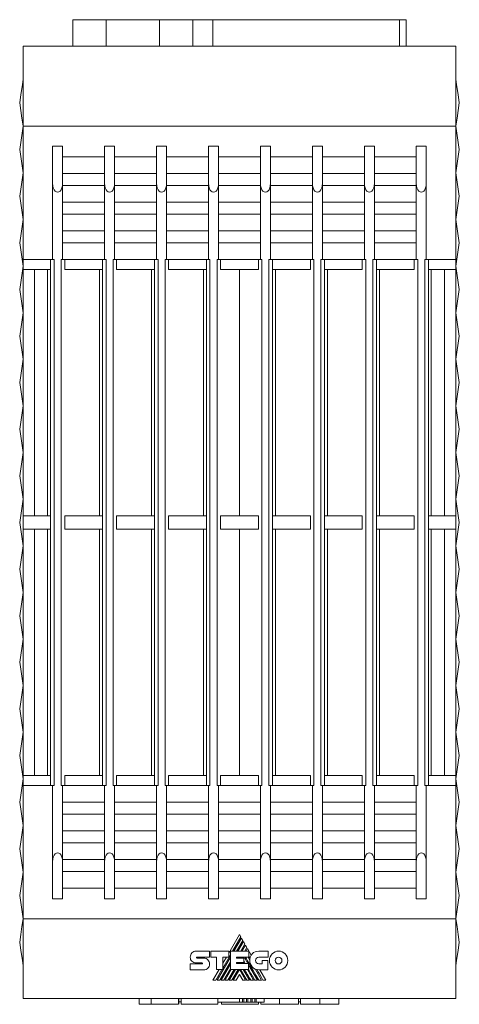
# Model space of a CAD drawing. Header units: millimetres. Extents: x 48 to 550, y 20 to 399.
# Tile 2 of 6: x 278 to 344, y 20 to 168. Entities that reach past the tile are written whole.
import ezdxf

# ---------------------------------------------------------------- set-up
doc = ezdxf.new("R2010")
doc.units = ezdxf.units.MM
doc.linetypes.add('PHANTOM', pattern=[12.7, 6.35, -1.27, 1.27, -1.27, 1.27, -1.27])
doc.layers.add('___VS___', color=7, linetype='Continuous', lineweight=15)

msp = doc.modelspace()

# ---------------------------------------------------------------- linework, layer by layer
at = {"color": 7, "linetype": 'Continuous', "lineweight": 15}
for p, q in [((285.64, 167.97), (285.64, 163.97)), ((285.64, 167.97), (290.64, 167.97)), ((290.64, 167.97), (290.64, 163.97)), ((290.64, 167.97), (298.64, 167.97)), ((298.64, 167.97), (298.64, 163.97)), ((298.64, 167.97), (303.64, 167.97)), ((303.64, 167.97), (303.64, 163.97)), ((303.64, 167.97), (306.64, 167.97)), ((306.64, 167.97), (306.64, 163.97)), ((306.64, 167.97), (334.64, 167.97)), ((334.64, 163.97), (334.64, 167.97)), ((334.64, 167.97), (335.64, 167.97)), ((335.64, 167.97), (335.64, 163.97)), ((278.14, 163.97), (285.64, 163.97)), ((278.14, 163.97), (278.14, 151.97)), ((285.64, 163.97), (290.64, 163.97)), ((290.64, 163.97), (298.64, 163.97)), ((298.64, 163.97), (303.64, 163.97)), ((303.64, 163.97), (303.68, 163.97)), ((303.68, 163.97), (343.14, 163.97)), ((343.14, 163.97), (343.14, 151.97)), ((278.14, 151.97), (277.64, 148.47)), ((278.14, 151.97), (278.14, 131.97)), ((343.14, 151.97), (278.14, 151.97)), ((343.14, 151.97), (343.14, 131.97)), ((343.64, 148.47), (343.14, 151.97)), ((277.64, 148.47), (278.14, 144.97)), ((282.59, 143.36), (282.59, 148.97)), ((282.59, 148.97), (284.09, 148.97)), ((284.09, 148.97), (284.09, 143.36)), ((290.39, 143.36), (290.39, 148.97)), ((290.39, 148.97), (291.89, 148.97)), ((291.89, 148.97), (291.89, 143.36)), ((298.19, 143.36), (298.19, 148.97)), ((298.19, 148.97), (299.69, 148.97)), ((299.69, 148.97), (299.69, 143.36)), ((305.99, 143.36), (305.99, 148.97)), ((305.99, 148.97), (307.49, 148.97)), ((307.49, 148.97), (307.49, 143.36)), ((313.79, 143.36), (313.79, 148.97)), ((313.79, 148.97), (315.29, 148.97)), ((315.29, 148.97), (315.29, 143.36)), ((321.59, 143.36), (321.59, 148.97)), ((321.59, 148.97), (323.09, 148.97)), ((323.09, 148.97), (323.09, 143.36)), ((329.39, 143.36), (329.39, 148.97)), ((329.39, 148.97), (330.89, 148.97)), ((330.89, 148.97), (330.89, 143.36)), ((337.19, 143.36), (337.19, 148.97)), ((337.19, 148.97), (338.69, 148.97)), ((338.69, 148.97), (338.69, 143.36)), ((343.14, 144.97), (343.64, 148.47)), ((284.09, 147.37), (290.39, 147.37)), ((291.89, 147.37), (298.19, 147.37)), ((299.69, 147.37), (305.99, 147.37)), ((307.49, 147.37), (313.79, 147.37)), ((315.29, 147.37), (321.59, 147.37)), ((323.09, 147.37), (329.39, 147.37)), ((330.89, 147.37), (337.19, 147.37)), ((278.14, 144.97), (277.64, 141.47)), ((343.64, 141.47), (343.14, 144.97)), ((290.39, 144.87), (284.09, 144.87)), ((298.19, 144.87), (291.89, 144.87)), ((305.99, 144.87), (299.69, 144.87)), ((313.79, 144.87), (307.49, 144.87)), ((321.59, 144.87), (315.29, 144.87)), ((329.39, 144.87), (323.09, 144.87)), ((337.19, 144.87), (330.89, 144.87)), ((282.59, 143.36), (282.59, 131.97)), ((284.09, 143.36), (284.09, 131.97)), ((284.09, 143.07), (290.39, 143.07)), ((290.39, 143.36), (290.39, 131.97)), ((291.89, 143.36), (291.89, 131.97)), ((291.89, 143.07), (298.19, 143.07)), ((298.19, 143.36), (298.19, 131.97)), ((299.69, 143.36), (299.69, 131.97)), ((299.69, 143.07), (305.99, 143.07)), ((305.99, 143.36), (305.99, 131.97)), ((307.49, 143.36), (307.49, 131.97)), ((307.49, 143.07), (313.79, 143.07)), ((313.79, 143.36), (313.79, 131.97)), ((315.29, 143.36), (315.29, 131.97)), ((315.29, 143.07), (321.59, 143.07)), ((321.59, 143.36), (321.59, 131.97)), ((323.09, 143.36), (323.09, 131.97)), ((323.09, 143.07), (329.39, 143.07)), ((329.39, 143.36), (329.39, 131.97)), ((330.89, 143.36), (330.89, 131.97)), ((330.89, 143.07), (337.19, 143.07)), ((337.19, 143.36), (337.19, 131.97)), ((338.69, 143.36), (338.69, 131.97)), ((277.64, 141.47), (278.14, 137.97)), ((290.39, 140.57), (284.09, 140.57)), ((298.19, 140.57), (291.89, 140.57)), ((305.99, 140.57), (299.69, 140.57)), ((313.79, 140.57), (307.49, 140.57)), ((321.59, 140.57), (315.29, 140.57)), ((329.39, 140.57), (323.09, 140.57)), ((337.19, 140.57), (330.89, 140.57)), ((343.14, 137.97), (343.64, 141.47)), ((278.14, 137.97), (277.64, 134.47)), ((284.09, 138.77), (290.39, 138.77)), ((291.89, 138.77), (298.19, 138.77)), ((299.69, 138.77), (305.99, 138.77)), ((307.49, 138.77), (313.79, 138.77)), ((315.29, 138.77), (321.59, 138.77)), ((323.09, 138.77), (329.39, 138.77)), ((330.89, 138.77), (337.19, 138.77)), ((343.64, 134.47), (343.14, 137.97)), ((290.39, 136.27), (284.09, 136.27)), ((298.19, 136.27), (291.89, 136.27)), ((305.99, 136.27), (299.69, 136.27)), ((313.79, 136.27), (307.49, 136.27)), ((321.59, 136.27), (315.29, 136.27)), ((329.39, 136.27), (323.09, 136.27)), ((337.19, 136.27), (330.89, 136.27)), ((277.64, 134.47), (278.14, 130.97)), ((284.09, 134.47), (290.39, 134.47)), ((291.89, 134.47), (298.19, 134.47)), ((299.69, 134.47), (305.99, 134.47)), ((307.49, 134.47), (313.79, 134.47)), ((315.29, 134.47), (321.59, 134.47)), ((323.09, 134.47), (329.39, 134.47)), ((330.89, 134.47), (337.19, 134.47)), ((343.14, 130.97), (343.64, 134.47)), ((278.14, 130.47), (278.14, 131.97)), ((282.28, 131.97), (278.14, 131.97)), ((282.28, 130.47), (282.28, 131.97)), ((282.81, 131.97), (282.28, 131.97)), ((282.81, 52.97), (282.81, 131.97)), ((283.87, 131.97), (283.87, 52.97)), ((284.4, 131.97), (283.87, 131.97)), ((284.4, 131.97), (284.4, 130.47)), ((290.08, 131.97), (284.4, 131.97)), ((290.08, 130.47), (290.08, 131.97)), ((290.61, 131.97), (290.08, 131.97)), ((290.61, 52.97), (290.61, 131.97)), ((291.67, 131.97), (291.67, 52.97)), ((292.2, 131.97), (291.67, 131.97)), ((292.2, 131.97), (292.2, 130.47)), ((297.88, 131.97), (292.2, 131.97)), ((297.88, 130.47), (297.88, 131.97)), ((298.41, 131.97), (297.88, 131.97)), ((298.41, 52.97), (298.41, 131.97)), ((299.47, 131.97), (299.47, 52.97)), ((300, 131.97), (299.47, 131.97)), ((300, 131.97), (300, 130.47)), ((305.68, 131.97), (300, 131.97)), ((305.68, 130.47), (305.68, 131.97)), ((306.21, 131.97), (305.68, 131.97)), ((306.21, 52.97), (306.21, 131.97)), ((307.27, 131.97), (307.27, 52.97)), ((307.8, 131.97), (307.27, 131.97)), ((307.8, 131.97), (307.8, 130.47)), ((313.48, 131.97), (307.8, 131.97)), ((313.48, 131.97), (313.48, 130.47)), ((313.48, 131.97), (314.01, 131.97)), ((314.01, 52.97), (314.01, 131.97)), ((315.07, 131.97), (315.07, 52.97)), ((315.07, 131.97), (315.6, 131.97)), ((315.6, 130.47), (315.6, 131.97)), ((321.28, 131.97), (315.6, 131.97)), ((321.28, 131.97), (321.28, 130.47)), ((321.28, 131.97), (321.81, 131.97)), ((321.81, 52.97), (321.81, 131.97)), ((322.87, 131.97), (322.87, 52.97)), ((322.87, 131.97), (323.4, 131.97)), ((323.4, 130.47), (323.4, 131.97)), ((329.08, 131.97), (323.4, 131.97)), ((329.08, 131.97), (329.08, 130.47)), ((329.08, 131.97), (329.61, 131.97)), ((329.61, 52.97), (329.61, 131.97)), ((330.67, 131.97), (330.67, 52.97)), ((330.67, 131.97), (331.2, 131.97)), ((331.2, 130.47), (331.2, 131.97)), ((336.88, 131.97), (331.2, 131.97)), ((336.88, 131.97), (336.88, 130.47)), ((336.88, 131.97), (337.41, 131.97)), ((337.41, 52.97), (337.41, 131.97)), ((338.47, 131.97), (338.47, 52.97)), ((338.47, 131.97), (339, 131.97)), ((339, 130.47), (339, 131.97)), ((343.14, 131.97), (339, 131.97)), ((343.14, 130.47), (343.14, 131.97)), ((278.14, 130.97), (277.64, 127.47)), ((282.28, 130.47), (278.14, 130.47)), ((278.14, 130.47), (278.14, 93.47)), ((279.84, 130.47), (279.84, 93.47)), ((281.84, 130.47), (281.84, 93.47)), ((282.28, 93.47), (282.28, 130.47)), ((290.08, 130.47), (284.4, 130.47)), ((289.64, 130.47), (289.64, 93.47)), ((290.08, 93.47), (290.08, 130.47)), ((297.88, 130.47), (292.2, 130.47)), ((297.44, 130.47), (297.44, 93.47)), ((297.88, 93.47), (297.88, 130.47)), ((305.68, 130.47), (300, 130.47)), ((305.24, 130.47), (305.24, 93.47)), ((305.68, 93.47), (305.68, 130.47)), ((313.48, 130.47), (307.8, 130.47)), ((310.64, 93.47), (310.64, 130.47)), ((315.6, 93.47), (315.6, 130.47)), ((321.28, 130.47), (315.6, 130.47)), ((316.04, 130.47), (316.04, 93.47)), ((323.4, 93.47), (323.4, 130.47)), ((329.08, 130.47), (323.4, 130.47)), ((323.84, 130.47), (323.84, 93.47)), ((331.2, 93.47), (331.2, 130.47)), ((336.88, 130.47), (331.2, 130.47)), ((331.64, 130.47), (331.64, 93.47)), ((339, 93.47), (339, 130.47)), ((343.14, 130.47), (339, 130.47)), ((339.44, 130.47), (339.44, 93.47)), ((341.44, 130.47), (341.44, 93.47)), ((343.64, 127.47), (343.14, 130.97)), ((343.14, 130.47), (343.14, 93.47)), ((277.64, 127.47), (278.14, 123.97)), ((343.14, 123.97), (343.64, 127.47)), ((278.14, 123.97), (277.64, 120.47)), ((343.64, 120.47), (343.14, 123.97)), ((277.64, 120.47), (278.14, 116.97)), ((343.14, 116.97), (343.64, 120.47)), ((278.14, 116.97), (277.64, 113.47)), ((343.64, 113.47), (343.14, 116.97)), ((277.64, 113.47), (278.14, 109.97)), ((343.14, 109.97), (343.64, 113.47)), ((278.14, 109.97), (277.64, 106.47)), ((343.64, 106.47), (343.14, 109.97)), ((277.64, 106.47), (278.14, 102.97)), ((343.14, 102.97), (343.64, 106.47)), ((278.14, 102.97), (277.64, 99.47)), ((343.64, 99.47), (343.14, 102.97)), ((277.64, 99.47), (278.14, 95.97)), ((343.14, 95.97), (343.64, 99.47)), ((278.14, 95.97), (277.64, 92.47)), ((343.64, 92.47), (343.14, 95.97)), ((278.14, 91.47), (278.14, 93.47)), ((282.28, 93.47), (278.14, 93.47)), ((282.28, 91.47), (282.28, 93.47)), ((284.4, 93.47), (284.4, 91.47)), ((290.08, 93.47), (284.4, 93.47)), ((290.08, 91.47), (290.08, 93.47)), ((292.2, 93.47), (292.2, 91.47)), ((297.88, 93.47), (292.2, 93.47)), ((297.88, 91.47), (297.88, 93.47)), ((300, 93.47), (300, 91.47)), ((305.68, 93.47), (300, 93.47)), ((305.68, 91.47), (305.68, 93.47)), ((307.8, 93.47), (307.8, 91.47)), ((313.48, 93.47), (307.8, 93.47)), ((313.48, 93.47), (313.48, 91.47)), ((315.6, 91.47), (315.6, 93.47)), ((321.28, 93.47), (315.6, 93.47)), ((321.28, 93.47), (321.28, 91.47)), ((323.4, 91.47), (323.4, 93.47)), ((329.08, 93.47), (323.4, 93.47)), ((329.08, 93.47), (329.08, 91.47)), ((331.2, 91.47), (331.2, 93.47)), ((336.88, 93.47), (331.2, 93.47)), ((336.88, 93.47), (336.88, 91.47)), ((339, 91.47), (339, 93.47)), ((343.14, 93.47), (339, 93.47)), ((343.14, 91.47), (343.14, 93.47)), ((277.64, 92.47), (278.14, 88.97)), ((343.14, 88.97), (343.64, 92.47)), ((282.28, 91.47), (278.14, 91.47)), ((278.14, 91.47), (278.14, 54.47)), ((279.84, 91.47), (279.84, 54.47)), ((281.84, 91.47), (281.84, 54.47)), ((282.28, 54.47), (282.28, 91.47)), ((290.08, 91.47), (284.4, 91.47)), ((289.64, 91.47), (289.64, 54.47)), ((290.08, 54.47), (290.08, 91.47)), ((297.88, 91.47), (292.2, 91.47)), ((297.44, 91.47), (297.44, 54.47)), ((297.88, 54.47), (297.88, 91.47)), ((305.68, 91.47), (300, 91.47)), ((305.24, 91.47), (305.24, 54.47)), ((305.68, 54.47), (305.68, 91.47)), ((313.48, 91.47), (307.8, 91.47)), ((310.64, 54.47), (310.64, 91.47)), ((315.6, 54.47), (315.6, 91.47)), ((321.28, 91.47), (315.6, 91.47)), ((316.04, 91.47), (316.04, 54.47)), ((323.4, 54.47), (323.4, 91.47)), ((329.08, 91.47), (323.4, 91.47)), ((323.84, 91.47), (323.84, 54.47)), ((331.2, 54.47), (331.2, 91.47)), ((336.88, 91.47), (331.2, 91.47)), ((331.64, 91.47), (331.64, 54.47)), ((339, 54.47), (339, 91.47)), ((343.14, 91.47), (339, 91.47)), ((339.44, 91.47), (339.44, 54.47)), ((341.44, 91.47), (341.44, 54.47)), ((343.14, 91.47), (343.14, 54.47)), ((278.14, 88.97), (277.64, 85.47)), ((343.64, 85.47), (343.14, 88.97)), ((277.64, 85.47), (278.14, 81.97)), ((343.14, 81.97), (343.64, 85.47)), ((278.14, 81.97), (277.64, 78.47)), ((343.64, 78.47), (343.14, 81.97)), ((277.64, 78.47), (278.14, 74.97)), ((343.14, 74.97), (343.64, 78.47)), ((278.14, 74.97), (277.64, 71.47)), ((343.64, 71.47), (343.14, 74.97)), ((277.64, 71.47), (278.14, 67.97)), ((343.14, 67.97), (343.64, 71.47)), ((278.14, 67.97), (277.64, 64.47)), ((343.64, 64.47), (343.14, 67.97)), ((277.64, 64.47), (278.14, 60.97)), ((343.14, 60.97), (343.64, 64.47)), ((278.14, 60.97), (277.64, 57.47)), ((343.64, 57.47), (343.14, 60.97)), ((277.64, 57.47), (278.14, 53.97)), ((343.14, 53.97), (343.64, 57.47)), ((278.14, 53.97), (277.64, 50.47)), ((278.14, 54.47), (278.14, 52.97)), ((282.28, 54.47), (278.14, 54.47)), ((282.28, 52.97), (282.28, 54.47)), ((284.4, 52.97), (284.4, 54.47)), ((290.08, 54.47), (284.4, 54.47)), ((290.08, 52.97), (290.08, 54.47)), ((292.2, 52.97), (292.2, 54.47)), ((297.88, 54.47), (292.2, 54.47)), ((297.88, 52.97), (297.88, 54.47)), ((300, 52.97), (300, 54.47)), ((305.68, 54.47), (300, 54.47)), ((305.68, 52.97), (305.68, 54.47)), ((307.8, 52.97), (307.8, 54.47)), ((313.48, 54.47), (307.8, 54.47)), ((313.48, 52.97), (313.48, 54.47)), ((315.6, 52.97), (315.6, 54.47)), ((321.28, 54.47), (315.6, 54.47)), ((321.28, 52.97), (321.28, 54.47)), ((323.4, 52.97), (323.4, 54.47)), ((329.08, 54.47), (323.4, 54.47)), ((329.08, 52.97), (329.08, 54.47)), ((331.2, 52.97), (331.2, 54.47)), ((336.88, 54.47), (331.2, 54.47)), ((336.88, 52.97), (336.88, 54.47)), ((339, 52.97), (339, 54.47)), ((343.14, 54.47), (339, 54.47)), ((343.14, 54.47), (343.14, 52.97)), ((343.64, 50.47), (343.14, 53.97)), ((282.28, 52.97), (278.14, 52.97)), ((278.14, 52.97), (278.14, 32.97)), ((282.81, 52.97), (282.28, 52.97)), ((282.59, 41.58), (282.59, 52.97)), ((284.4, 52.97), (283.87, 52.97)), ((284.09, 41.58), (284.09, 52.97)), ((290.08, 52.97), (284.4, 52.97)), ((290.61, 52.97), (290.08, 52.97)), ((290.39, 41.58), (290.39, 52.97)), ((292.2, 52.97), (291.67, 52.97)), ((291.89, 41.58), (291.89, 52.97)), ((297.88, 52.97), (292.2, 52.97)), ((298.41, 52.97), (297.88, 52.97)), ((298.19, 41.58), (298.19, 52.97)), ((300, 52.97), (299.47, 52.97)), ((299.69, 41.58), (299.69, 52.97)), ((305.68, 52.97), (300, 52.97)), ((306.21, 52.97), (305.68, 52.97)), ((305.99, 41.58), (305.99, 52.97)), ((307.8, 52.97), (307.27, 52.97)), ((307.49, 41.58), (307.49, 52.97)), ((313.48, 52.97), (307.8, 52.97)), ((313.48, 52.97), (314.01, 52.97)), ((313.79, 41.58), (313.79, 52.97)), ((315.07, 52.97), (315.6, 52.97)), ((315.29, 41.58), (315.29, 52.97)), ((321.28, 52.97), (315.6, 52.97)), ((321.28, 52.97), (321.81, 52.97)), ((321.59, 41.58), (321.59, 52.97)), ((322.87, 52.97), (323.4, 52.97)), ((323.09, 41.58), (323.09, 52.97)), ((329.08, 52.97), (323.4, 52.97)), ((329.08, 52.97), (329.61, 52.97)), ((329.39, 41.58), (329.39, 52.97)), ((330.67, 52.97), (331.2, 52.97)), ((330.89, 41.58), (330.89, 52.97)), ((336.88, 52.97), (331.2, 52.97)), ((336.88, 52.97), (337.41, 52.97)), ((337.19, 41.58), (337.19, 52.97)), ((338.47, 52.97), (339, 52.97)), ((338.69, 41.58), (338.69, 52.97)), ((343.14, 52.97), (339, 52.97)), ((343.14, 52.97), (343.14, 32.97)), ((277.64, 50.47), (278.14, 46.97)), ((284.09, 50.47), (290.39, 50.47)), ((291.89, 50.47), (298.19, 50.47)), ((299.69, 50.47), (305.99, 50.47)), ((307.49, 50.47), (313.79, 50.47)), ((315.29, 50.47), (321.59, 50.47)), ((323.09, 50.47), (329.39, 50.47)), ((330.89, 50.47), (337.19, 50.47)), ((343.14, 46.97), (343.64, 50.47)), ((290.39, 48.67), (284.09, 48.67)), ((298.19, 48.67), (291.89, 48.67)), ((305.99, 48.67), (299.69, 48.67)), ((313.79, 48.67), (307.49, 48.67)), ((321.59, 48.67), (315.29, 48.67)), ((329.39, 48.67), (323.09, 48.67)), ((337.19, 48.67), (330.89, 48.67)), ((278.14, 46.97), (277.64, 43.47)), ((284.09, 46.17), (290.39, 46.17)), ((291.89, 46.17), (298.19, 46.17)), ((299.69, 46.17), (305.99, 46.17)), ((307.49, 46.17), (313.79, 46.17)), ((315.29, 46.17), (321.59, 46.17)), ((323.09, 46.17), (329.39, 46.17)), ((330.89, 46.17), (337.19, 46.17)), ((343.64, 43.47), (343.14, 46.97)), ((290.39, 44.37), (284.09, 44.37)), ((298.19, 44.37), (291.89, 44.37)), ((305.99, 44.37), (299.69, 44.37)), ((313.79, 44.37), (307.49, 44.37)), ((321.59, 44.37), (315.29, 44.37)), ((329.39, 44.37), (323.09, 44.37)), ((337.19, 44.37), (330.89, 44.37)), ((277.64, 43.47), (278.14, 39.97)), ((343.14, 39.97), (343.64, 43.47)), ((282.59, 41.58), (282.59, 35.97)), ((284.09, 41.87), (290.39, 41.87)), ((284.09, 41.58), (284.09, 35.97)), ((290.39, 35.97), (290.39, 41.58)), ((291.89, 41.87), (298.19, 41.87)), ((291.89, 41.58), (291.89, 35.97)), ((298.19, 35.97), (298.19, 41.58)), ((299.69, 41.87), (305.99, 41.87)), ((299.69, 41.58), (299.69, 35.97)), ((305.99, 35.97), (305.99, 41.58)), ((307.49, 41.87), (313.79, 41.87)), ((307.49, 41.58), (307.49, 35.97)), ((313.79, 35.97), (313.79, 41.58)), ((315.29, 41.87), (321.59, 41.87)), ((315.29, 41.58), (315.29, 35.97)), ((321.59, 35.97), (321.59, 41.58)), ((323.09, 41.87), (329.39, 41.87)), ((323.09, 41.58), (323.09, 35.97)), ((329.39, 35.97), (329.39, 41.58)), ((330.89, 41.87), (337.19, 41.87)), ((330.89, 41.58), (330.89, 35.97)), ((337.19, 35.97), (337.19, 41.58)), ((338.69, 35.97), (338.69, 41.58)), ((278.14, 39.97), (277.64, 36.47)), ((290.39, 40.07), (284.09, 40.07)), ((298.19, 40.07), (291.89, 40.07)), ((305.99, 40.07), (299.69, 40.07)), ((313.79, 40.07), (307.49, 40.07)), ((321.59, 40.07), (315.29, 40.07)), ((329.39, 40.07), (323.09, 40.07)), ((337.19, 40.07), (330.89, 40.07)), ((343.64, 36.47), (343.14, 39.97)), ((284.09, 37.57), (290.39, 37.57)), ((291.89, 37.57), (298.19, 37.57)), ((299.69, 37.57), (305.99, 37.57)), ((307.49, 37.57), (313.79, 37.57)), ((315.29, 37.57), (321.59, 37.57)), ((323.09, 37.57), (329.39, 37.57)), ((330.89, 37.57), (337.19, 37.57)), ((277.64, 36.47), (278.14, 32.97)), ((282.59, 35.97), (284.09, 35.97)), ((290.39, 35.97), (291.89, 35.97)), ((298.19, 35.97), (299.69, 35.97)), ((305.99, 35.97), (307.49, 35.97)), ((313.79, 35.97), (315.29, 35.97)), ((321.59, 35.97), (323.09, 35.97)), ((329.39, 35.97), (330.89, 35.97)), ((337.19, 35.97), (338.69, 35.97)), ((343.14, 32.97), (343.64, 36.47)), ((278.14, 32.97), (343.14, 32.97)), ((278.14, 32.97), (278.14, 20.97)), ((343.14, 32.97), (343.14, 20.97)), ((310.62, 30.6), (309.02, 27.82)), ((309.61, 28.1), (310.84, 30.23)), ((310.93, 30.07), (309.8, 28.1)), ((310.21, 28.1), (311.14, 29.71)), ((310.84, 30.23), (310.62, 30.6)), ((311.14, 29.71), (310.93, 30.07)), ((304.13, 28.11), (306.15, 28.11)), ((306.15, 28.11), (306.15, 27.21)), ((306.34, 27.21), (306.34, 28.11)), ((306.34, 28.11), (309.02, 28.11)), ((309.02, 28.11), (309.02, 27.22)), ((309.29, 25.33), (309.29, 28.1)), ((309.29, 28.1), (312.02, 28.1)), ((311.23, 29.54), (310.4, 28.1)), ((310.82, 28.1), (311.44, 29.18)), ((311.54, 29.02), (311.01, 28.1)), ((311.44, 29.18), (311.23, 29.54)), ((311.44, 28.1), (311.75, 28.65)), ((311.75, 28.65), (311.54, 29.02)), ((311.84, 28.49), (311.62, 28.1)), ((312.4, 27.52), (311.84, 28.49)), ((312.02, 28.1), (312.02, 27.21)), ((313.55, 28.09), (314.95, 28.09)), ((314.95, 28.09), (314.95, 27.19)), ((303.25, 27.21), (303.25, 27.21)), ((304.25, 27.21), (306.15, 27.21)), ((304.25, 27.07), (305.27, 27.07)), ((307.21, 27.21), (306.34, 27.21)), ((307.21, 25.33), (307.21, 27.21)), ((307.27, 23.73), (309.29, 27.22)), ((308.13, 25.54), (309.29, 27.55)), ((309.02, 27.22), (308.13, 27.22)), ((308.13, 25.33), (308.13, 27.22)), ((308.67, 27.22), (308.13, 26.28)), ((310.2, 27.21), (312.02, 27.21)), ((310.2, 27.21), (310.2, 27.06)), ((310.2, 27.06), (311.28, 27.06)), ((310.41, 27.06), (310.49, 27.21)), ((310.83, 27.06), (310.92, 27.21)), ((311.02, 27.06), (311.1, 27.21)), ((311.28, 27.06), (311.28, 26.38)), ((311.44, 27.05), (311.53, 27.21)), ((311.44, 27.05), (311.9, 26.25)), ((311.95, 27.21), (312.19, 26.79)), ((314.95, 27.19), (313.55, 27.19)), ((314.03, 26.19), (314.03, 26.72)), ((314.03, 26.72), (314.92, 26.72)), ((314.92, 26.72), (314.92, 25.29)), ((303.25, 26.18), (305.02, 26.18)), ((305.27, 25.3), (303.25, 25.3)), ((305.02, 26.33), (304.13, 26.33)), ((307.58, 25.33), (306.66, 23.73)), ((307.08, 23.73), (308.01, 25.33)), ((307.21, 25.33), (308.13, 25.33)), ((307.69, 23.73), (309.29, 26.5)), ((307.88, 23.73), (309.29, 26.17)), ((308.3, 23.73), (309.29, 25.45)), ((308.49, 23.73), (309.41, 25.33)), ((308.9, 23.73), (309.83, 25.33)), ((309.1, 23.73), (310.02, 25.33)), ((309.29, 25.33), (312.01, 25.33)), ((309.51, 23.73), (310.44, 25.33)), ((309.7, 23.73), (310.62, 25.32)), ((310.2, 26.38), (311.28, 26.38)), ((310.2, 26.38), (310.2, 26.25)), ((310.2, 26.25), (312.01, 26.25)), ((310.36, 26.25), (310.44, 26.38)), ((310.55, 26.25), (310.63, 26.38)), ((311.53, 23.73), (310.62, 25.32)), ((311.72, 23.73), (310.8, 25.33)), ((311.21, 26.38), (311.29, 26.25)), ((311.21, 25.33), (312.14, 23.73)), ((311.82, 25.33), (312.74, 23.73)), ((312.01, 25.33), (312.01, 26.25)), ((312.01, 26.06), (313.35, 23.73)), ((312.98, 25.42), (313.96, 23.73)), ((313.55, 26.19), (314.03, 26.19)), ((314.92, 25.29), (313.56, 25.29)), ((314.59, 23.73), (313.69, 25.29)), ((310.62, 24.59), (310.12, 23.73)), ((310.62, 24.59), (311.12, 23.73)), ((343.14, 20.97), (278.14, 20.97)), ((295.57, 20.12), (295.57, 20.97)), ((297.38, 20.12), (297.38, 20.97)), ((301.5, 20.12), (301.5, 20.97)), ((301.53, 20.12), (301.53, 20.97)), ((301.9, 20.12), (301.9, 20.97)), ((307.38, 20.12), (307.38, 20.97)), ((310.65, 20.46), (310.65, 20.97)), ((311.09, 20.46), (311.09, 20.97)), ((311.28, 20.46), (311.28, 20.97)), ((311.71, 20.46), (311.71, 20.97)), ((311.9, 20.46), (311.9, 20.97)), ((312.33, 20.46), (312.33, 20.97)), ((312.52, 20.46), (312.52, 20.97)), ((312.96, 20.46), (312.96, 20.97)), ((313.14, 20.46), (313.14, 20.97)), ((314.33, 20.46), (314.33, 20.97)), ((316.63, 20.12), (316.63, 20.97)), ((319.49, 20.12), (319.49, 20.97)), ((319.82, 20.12), (319.82, 20.97)), ((322.69, 20.12), (322.69, 20.97)), ((325.57, 20.12), (325.57, 20.97)), ((297.38, 20.12), (301.5, 20.12)), ((301.9, 20.47), (301.53, 20.47)), ((301.9, 20.12), (307.38, 20.12)), ((310.65, 20.46), (307.38, 20.46)), ((307.93, 20.12), (307.93, 20.46)), ((307.93, 20.12), (313.51, 20.12)), ((311.09, 20.46), (310.65, 20.46)), ((311.28, 20.46), (311.09, 20.46)), ((311.71, 20.46), (311.28, 20.46)), ((311.9, 20.46), (311.71, 20.46)), ((312.33, 20.46), (311.9, 20.46)), ((312.52, 20.46), (312.33, 20.46)), ((312.96, 20.46), (312.52, 20.46)), ((313.14, 20.46), (312.96, 20.46)), ((314.33, 20.46), (313.14, 20.46)), ((313.51, 20.12), (313.51, 20.46)), ((313.84, 20.12), (313.84, 20.46)), ((319.49, 20.12), (316.63, 20.12)), ((319.82, 20.47), (319.43, 20.47))]:
    msp.add_line(p, q, dxfattribs=at)
at = {"color": 7, "linetype": 'Continuous', "lineweight": 15, "flags": 128}
for points in [[(278.14, 158.97), (277.99, 157.91), (277.82, 156.73), (277.64, 155.47)], [(343.64, 155.47), (343.46, 156.73), (343.29, 157.91), (343.14, 158.97)], [(277.64, 155.47), (277.8, 154.33), (277.97, 153.16), (278.14, 151.97)], [(343.14, 151.97), (343.31, 153.16), (343.48, 154.33), (343.64, 155.47)], [(278.14, 32.97), (277.97, 31.78), (277.8, 30.61), (277.64, 29.47)], [(343.64, 29.47), (343.48, 30.61), (343.31, 31.78), (343.14, 32.97)], [(277.64, 29.47), (277.82, 28.2), (277.99, 27.03), (278.14, 25.97)], [(343.14, 25.97), (343.29, 27.03), (343.46, 28.2), (343.64, 29.47)], [(314.16, 23.73), (313.88, 24.22), (313.62, 24.67), (313.42, 25.01), (313.24, 25.33)]]:
    msp.add_lwpolyline(points, dxfattribs=at)
at = {"color": 7, "linetype": 'Continuous', "lineweight": 15}
for centre, radius, start, end in [((313.56, 26.67), 1.38, 174.6401, 270), ((313.71, 26.73), 1.53, 149.0381, 166.8386)]:
    msp.add_arc(centre, radius, start, end, dxfattribs=at)
for centre, start_param, end_param in [((283.34, 143.36), 1.570796, 4.712389), ((291.14, 143.36), 1.570796, 4.712389), ((298.94, 143.36), 1.570796, 4.712389), ((306.74, 143.36), 1.570796, 4.712389), ((314.54, 143.36), 1.570796, 4.712389), ((322.34, 143.36), 1.570796, 4.712389), ((330.14, 143.36), 1.570796, 4.712389), ((337.94, 143.36), 1.570796, 4.712389), ((283.34, 41.58), 4.712389, 7.853982), ((291.14, 41.58), 4.712389, 7.853982), ((298.94, 41.58), 4.712389, 7.853982), ((306.74, 41.58), 4.712389, 7.853982), ((314.54, 41.58), 4.712389, 7.853982), ((322.34, 41.58), 4.712389, 7.853982), ((330.14, 41.58), 4.712389, 7.853982), ((337.94, 41.58), 4.712389, 7.853982)]:
    msp.add_ellipse(centre, major_axis=(0, 1.3), ratio=0.57735, start_param=start_param, end_param=end_param, dxfattribs=at)
for points in [[(303.51, 27.85), (303.67, 28.01), (303.89, 28.11), (304.13, 28.11)], [(312.56, 27.72), (312.79, 27.95), (313.12, 28.09), (313.55, 28.09)], [(315.54, 27.69), (315.79, 27.95), (316.13, 28.11), (316.51, 28.11)], [(316.51, 28.11), (316.89, 28.11), (317.24, 27.95), (317.48, 27.69)], [(303.48, 26.58), (303.33, 26.73), (303.24, 26.94), (303.25, 27.21)], [(303.25, 27.21), (303.25, 27.46), (303.35, 27.68), (303.51, 27.85)], [(304.21, 27.19), (304.2, 27.18), (304.19, 27.16), (304.19, 27.14)], [(304.19, 27.14), (304.19, 27.12), (304.2, 27.1), (304.21, 27.09)], [(304.25, 27.21), (304.23, 27.21), (304.22, 27.21), (304.21, 27.19)], [(304.21, 27.09), (304.22, 27.08), (304.24, 27.07), (304.25, 27.07)], [(305.27, 27.07), (305.52, 27.07), (305.74, 26.97), (305.9, 26.8)], [(305.9, 26.8), (306.06, 26.63), (306.16, 26.4), (306.16, 26.15)], [(313.54, 23.73), (312.26, 25.94), (311.59, 27.1), (311.53, 27.21)], [(312.23, 27.08), (312.14, 27.22), (312.08, 27.33), (312.02, 27.43)], [(312.19, 26.79), (312.19, 26.89), (312.2, 26.99), (312.23, 27.08)], [(312.4, 27.52), (312.45, 27.59), (312.5, 27.65), (312.56, 27.72)], [(313.2, 27.05), (313.11, 26.96), (313.06, 26.83), (313.06, 26.69)], [(313.06, 26.69), (313.06, 26.55), (313.11, 26.43), (313.2, 26.33)], [(313.55, 27.19), (313.41, 27.19), (313.29, 27.14), (313.2, 27.05)], [(315.14, 26.69), (315.14, 27.08), (315.29, 27.44), (315.54, 27.69)], [(315.54, 25.7), (315.29, 25.95), (315.14, 26.3), (315.14, 26.69)], [(316.16, 27.06), (316.07, 26.97), (316.01, 26.84), (316.01, 26.69)], [(316.01, 26.69), (316.01, 26.55), (316.07, 26.42), (316.16, 26.33)], [(316.51, 27.21), (316.37, 27.21), (316.25, 27.15), (316.16, 27.06)], [(316.87, 27.06), (316.78, 27.15), (316.65, 27.21), (316.51, 27.21)], [(317.01, 26.69), (317.01, 26.84), (316.96, 26.97), (316.87, 27.06)], [(316.87, 26.33), (316.96, 26.42), (317.01, 26.55), (317.01, 26.69)], [(317.48, 27.69), (317.73, 27.44), (317.89, 27.08), (317.89, 26.69)], [(317.89, 26.69), (317.89, 26.3), (317.73, 25.95), (317.48, 25.7)], [(304.13, 26.33), (303.88, 26.34), (303.64, 26.42), (303.48, 26.58)], [(305.06, 26.31), (305.05, 26.32), (305.03, 26.33), (305.02, 26.33)], [(305.02, 26.18), (305.04, 26.18), (305.05, 26.19), (305.06, 26.2)], [(305.08, 26.25), (305.08, 26.27), (305.07, 26.3), (305.06, 26.31)], [(305.06, 26.2), (305.07, 26.21), (305.08, 26.23), (305.08, 26.25)], [(305.9, 25.54), (305.74, 25.39), (305.52, 25.3), (305.27, 25.3)], [(306.16, 26.15), (306.16, 25.91), (306.06, 25.69), (305.9, 25.54)], [(311.48, 26.25), (311.4, 26.4), (311.33, 26.51), (311.28, 26.59)], [(312.33, 23.73), (311.94, 24.4), (311.63, 24.94), (311.4, 25.33)], [(312.93, 23.73), (312.57, 24.37), (312.26, 24.9), (312.01, 25.34)], [(313.2, 26.33), (313.29, 26.24), (313.41, 26.19), (313.55, 26.19)], [(316.51, 25.28), (316.13, 25.28), (315.79, 25.44), (315.54, 25.7)], [(316.16, 26.33), (316.25, 26.23), (316.37, 26.18), (316.51, 26.18)], [(316.51, 26.18), (316.65, 26.18), (316.78, 26.23), (316.87, 26.33)], [(317.48, 25.7), (317.24, 25.44), (316.89, 25.28), (316.51, 25.28)], [(295.57, 20.12), (295.57, 20.12), (296.38, 20.12), (297.38, 20.12)], [(316.63, 20.12), (315.09, 20.12), (313.84, 20.12), (313.84, 20.12)], [(319.82, 20.12), (319.82, 20.12), (321.1, 20.12), (322.69, 20.12)], [(322.69, 20.12), (324.28, 20.12), (325.57, 20.12), (325.57, 20.12)]]:
    msp.add_open_spline(points, degree=3, dxfattribs=at)
at = {"layer": '___VS___', "linetype": 'PHANTOM'}
for p, q in [((303.25, 26.18), (303.25, 25.3)), ((306.66, 23.73), (307.08, 23.73)), ((307.27, 23.73), (307.69, 23.73)), ((307.88, 23.73), (308.3, 23.73)), ((308.49, 23.73), (308.9, 23.73)), ((309.1, 23.73), (309.51, 23.73)), ((309.7, 23.73), (310.12, 23.73)), ((311.12, 23.73), (311.53, 23.73)), ((311.72, 23.73), (312.14, 23.73)), ((312.33, 23.73), (312.74, 23.73)), ((312.93, 23.73), (313.35, 23.73)), ((313.54, 23.73), (313.96, 23.73)), ((314.16, 23.73), (314.59, 23.73))]:
    msp.add_line(p, q, dxfattribs=at)

doc.saveas('drawing.dxf')
